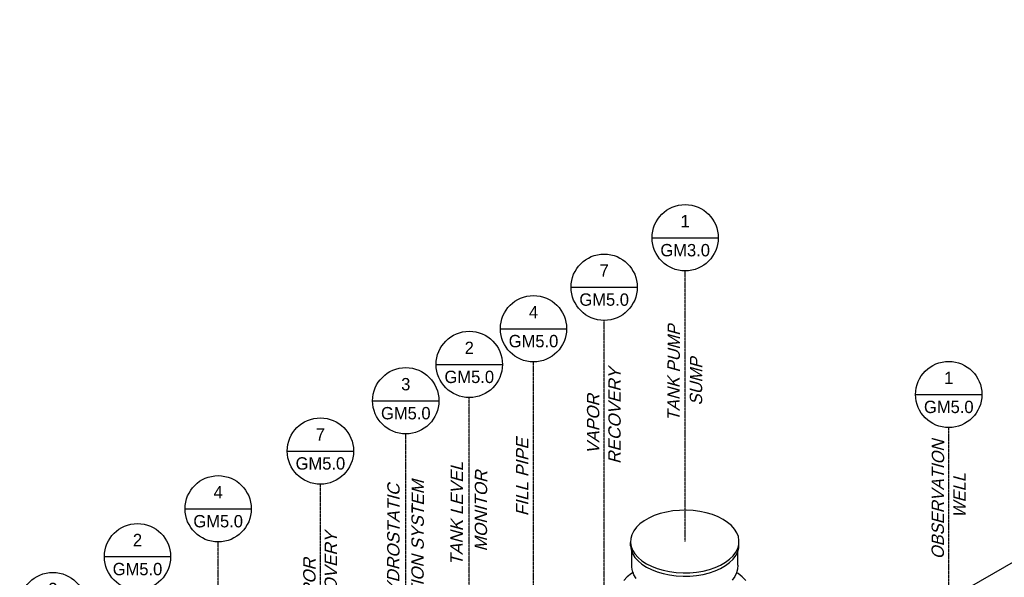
# Model space of a CAD drawing. Extents: x -15886 to -11493, y 1975 to 5059.
# Tile 41 of 47: x -14089 to -13372, y 3128 to 3534. Entities that reach past the tile are written whole.
import ezdxf
from ezdxf.enums import TextEntityAlignment as Align

# ---------------------------------------------------------------- set-up
doc = ezdxf.new("R2010")
doc.units = 0
doc.header["$MEASUREMENT"] = 0
doc.linetypes.add('CENTER1', pattern=[0.6625, 0.5, -0.075, 0.0125, -0.075])
doc.layers.get('0').update_dxf_attribs({"linetype": 'CONTINUOUS'})
for name, color, linetype in [('2946GM2$0$SHEET_NOTES', 3, 'CONTINUOUS'), ('ARNOTE', 3, 'CONTINUOUS'), ('CENTERLINE', 3, 'CENTER1'), ('PIPING-PRODUCT-REGULAR', 4, 'CONTINUOUS'), ('TAG', 3, 'CONTINUOUS'), ('TEXT', 3, 'CONTINUOUS')]:
    doc.layers.add(name, color=color, linetype=linetype)
doc.styles.add('ISO1', font='SIMPFRAC.shx', dxfattribs={"width": 0.85, "oblique": 15})
doc.styles.add('SIMPFRAC', font='simpfrac')

# ---------------------------------------------------------------- blocks, each defined once
blk = doc.blocks.new('KEY-DETAIL')
blk.add_line((-0.1911, 0), (0.1911, 0))
blk.add_circle((0, 0), 0.1911)
at = {"style": 'SIMPFRAC'}
for tag, p in [('DETAIL', (0, 0.1314)), ('SHEET', (0, -0.0358))]:
    blk.add_attdef(tag, text='', height=0.0781, dxfattribs=at).set_placement(p, align=Align.TOP_CENTER)
blk = doc.blocks.new('A$C72A74DBC')
at = {"color": 2}
for p, q in [((291.13, 315.58), (288.85, 315.01)), ((293.51, 315.98), (291.13, 315.58)), ((295.96, 316.2), (293.51, 315.98)), ((298.44, 316.25), (295.96, 316.2)), ((300.91, 316.11), (298.44, 316.25)), ((303.33, 315.8), (300.91, 316.11)), ((305.66, 315.32), (303.33, 315.8)), ((283, 312.39), (281.48, 311.26)), ((284.76, 313.41), (283, 312.39)), ((286.72, 314.28), (284.76, 313.41)), ((288.85, 315.01), (286.72, 314.28)), ((307.87, 314.67), (305.66, 315.32)), ((309.92, 313.86), (307.87, 314.67)), ((311.78, 312.91), (309.92, 313.86)), ((313.42, 311.84), (311.78, 312.91)), ((279.24, 308.71), (278.54, 307.34)), ((280.22, 310.03), (279.24, 308.71)), ((281.48, 311.26), (280.22, 310.03)), ((314.82, 310.66), (313.42, 311.84)), ((315.94, 309.38), (314.82, 310.66)), ((316.78, 308.03), (315.94, 309.38)), ((278.16, 305.93), (278.08, 304.49)), ((278.54, 307.34), (278.16, 305.93)), ((317.33, 306.64), (316.78, 308.03)), ((317.56, 305.21), (317.33, 306.64)), ((317.48, 303.78), (317.56, 305.21)), ((317.56, 303.99), (317.56, 305.21)), ((278.08, 304.49), (278.31, 303.07)), ((278.08, 303.27), (278.08, 304.49)), ((278.08, 303.27), (278.31, 301.84)), ((278.31, 303.07), (278.85, 301.67)), ((278.31, 301.84), (278.52, 301.32)), ((278.52, 295.52), (278.52, 301.32)), ((278.52, 301.32), (278.85, 300.45)), ((278.85, 301.67), (279.69, 300.32)), ((316.4, 300.99), (317.09, 302.36)), ((316.4, 299.76), (317.09, 301.14)), ((317.09, 302.36), (317.48, 303.78)), ((317.09, 301.14), (317.12, 301.24)), ((317.12, 301.24), (317.48, 302.55)), ((317.12, 296.22), (317.12, 301.24)), ((317.48, 302.55), (317.56, 303.99)), ((278.85, 300.45), (279.69, 299.1)), ((279.69, 300.32), (280.82, 299.05)), ((279.69, 299.1), (280.82, 297.82)), ((280.82, 299.05), (282.21, 297.86)), ((280.82, 297.82), (282.21, 296.64)), ((282.21, 297.86), (283.85, 296.79)), ((312.63, 297.31), (314.15, 298.44)), ((314.15, 298.44), (315.42, 299.68)), ((314.15, 297.22), (315.42, 298.45)), ((315.42, 299.68), (316.4, 300.99)), ((315.42, 298.45), (316.4, 299.76)), ((278.74, 294.13), (278.52, 295.52)), ((278.98, 293.53), (278.74, 294.13)), ((282.21, 296.64), (283.85, 295.56)), ((283.85, 296.79), (285.71, 295.84)), ((283.85, 295.56), (285.71, 294.62)), ((285.71, 295.84), (287.77, 295.04)), ((285.71, 294.62), (287.77, 293.81)), ((287.77, 295.04), (289.98, 294.39)), ((289.98, 294.39), (292.31, 293.9)), ((302.13, 293.72), (304.51, 294.12)), ((304.51, 294.12), (306.79, 294.69)), ((306.79, 294.69), (308.92, 295.42)), ((306.79, 293.47), (308.92, 294.2)), ((308.92, 295.42), (310.88, 296.3)), ((308.92, 294.2), (310.88, 295.07)), ((310.88, 296.3), (312.63, 297.31)), ((310.88, 295.07), (312.63, 296.09)), ((312.63, 296.09), (314.15, 297.22)), ((317.05, 294.82), (316.69, 293.51)), ((317.12, 296.22), (317.05, 294.82)), ((276.9, 291.96), (275.6, 290.66)), ((278.44, 293.18), (276.9, 291.96)), ((278.98, 293.53), (278.44, 293.18)), ((279.27, 292.76), (278.98, 293.53)), ((280.1, 291.44), (279.27, 292.76)), ((287.77, 293.81), (289.98, 293.16)), ((289.98, 293.16), (292.31, 292.68)), ((292.31, 293.9), (294.73, 293.59)), ((292.31, 292.68), (294.73, 292.37)), ((294.73, 293.59), (297.2, 293.45)), ((294.73, 292.37), (297.2, 292.23)), ((297.2, 293.45), (299.68, 293.5)), ((297.2, 292.23), (299.68, 292.28)), ((299.68, 293.5), (302.13, 293.72)), ((299.68, 292.28), (302.13, 292.5)), ((302.13, 292.5), (304.51, 292.9)), ((304.51, 292.9), (306.79, 293.47)), ((315.99, 292.09), (315.03, 290.81)), ((316.67, 293.44), (315.99, 292.09)), ((316.69, 293.51), (316.67, 293.44)), ((317.2, 293.18), (316.69, 293.51)), ((318.74, 291.96), (317.2, 293.18)), ((320.04, 290.66), (318.74, 291.96))]:
    blk.add_line(p, q, dxfattribs=at)

msp = doc.modelspace()

# ---------------------------------------------------------------- linework, layer by layer
at = {"layer": 'CENTERLINE', "color": 3, "linetype": 'CENTER1'}
for p, q in [((-13604.83, 3154.04, 0), (-13604.83, 3350.94, 0)), ((-13663.81, 3118.03, 0), (-13663.81, 3314.96, 0)), ((-13715.26, 3089.69, 0), (-13715.26, 3284.73, 0)), ((-13762.02, 3061.75, 0), (-13762.02, 3258.7, 0)), ((-13412.9, 3068.74, 0), (-13412.9, 3236.84, 0)), ((-13808.26, 3035.3, 0), (-13808.26, 3232.26, 0)), ((-13870.42, 3001.44, 0), (-13870.42, 3195.67, 0))]:
    msp.add_line(p, q, dxfattribs=at)
at = {"layer": 'CENTERLINE', "color": 3, "linetype": 'CENTER1', "elevation": 0, "flags": 128}
msp.add_lwpolyline([(-13915.52, 2973.58), (-13915.52, 3007.25), (-13944.87, 3034.2), (-13944.87, 3153.62)], dxfattribs=at)
at = {"layer": 'PIPING-PRODUCT-REGULAR'}
msp.add_line((-13554.1, 3030.55, 0), (-12682.51, 3533.84, 0), dxfattribs=at)

# ---------------------------------------------------------------- block references
at = {"xscale": 2, "yscale": 2, "zscale": 2}
msp.add_blockref('A$C72A74DBC', (-14200.76, 2544.21, 0), dxfattribs=at)
at = {"layer": '2946GM2$0$SHEET_NOTES'}
ref = msp.add_blockref('KEY-DETAIL', (-13663.81, 3339.09, 0), dxfattribs=dict(at, xscale=126.2697858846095, yscale=126.2697858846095, zscale=126.2697858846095))
ref.add_attrib('SHEET', 'GM5.0', dxfattribs={"layer": '0', "height": 9, "style": 'SIMPFRAC'}).set_placement((-13663.81, 3334.57, 0), align=Align.TOP_CENTER)
ref.add_attrib('DETAIL', '7', dxfattribs={"layer": '0', "height": 9, "style": 'SIMPFRAC'}).set_placement((-13663.81, 3355.68, 0), align=Align.TOP_CENTER)
ref = msp.add_blockref('KEY-DETAIL', (-13715.26, 3308.86, 0), dxfattribs=dict(at, xscale=126.2697858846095, yscale=126.2697858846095, zscale=126.2697858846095))
ref.add_attrib('SHEET', 'GM5.0', dxfattribs={"layer": '0', "height": 9, "style": 'SIMPFRAC'}).set_placement((-13715.26, 3304.34, 0), align=Align.TOP_CENTER)
ref.add_attrib('DETAIL', '4', dxfattribs={"layer": '0', "height": 9, "style": 'SIMPFRAC'}).set_placement((-13715.26, 3325.45, 0), align=Align.TOP_CENTER)
ref = msp.add_blockref('KEY-DETAIL', (-13762.02, 3282.84, 0), dxfattribs=dict(at, xscale=126.2697858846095, yscale=126.2697858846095, zscale=126.2697858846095))
ref.add_attrib('SHEET', 'GM5.0', dxfattribs={"layer": '0', "height": 9, "style": 'SIMPFRAC'}).set_placement((-13762.02, 3278.31, 0), align=Align.TOP_CENTER)
ref.add_attrib('DETAIL', '2', dxfattribs={"layer": '0', "height": 9, "style": 'SIMPFRAC'}).set_placement((-13762.02, 3299.43, 0), align=Align.TOP_CENTER)
ref = msp.add_blockref('KEY-DETAIL', (-13808.26, 3256.4, 0), dxfattribs=dict(at, xscale=126.2697858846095, yscale=126.2697858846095, zscale=126.2697858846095))
ref.add_attrib('SHEET', 'GM5.0', dxfattribs={"layer": '0', "height": 9, "style": 'SIMPFRAC'}).set_placement((-13808.26, 3251.87, 0), align=Align.TOP_CENTER)
ref.add_attrib('DETAIL', '3', dxfattribs={"layer": '0', "height": 9, "style": 'SIMPFRAC'}).set_placement((-13808.26, 3272.99, 0), align=Align.TOP_CENTER)
ref = msp.add_blockref('KEY-DETAIL', (-13870.42, 3219.8, 0), dxfattribs=dict(at, xscale=126.2697858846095, yscale=126.2697858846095, zscale=126.2697858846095))
ref.add_attrib('SHEET', 'GM5.0', dxfattribs={"layer": '0', "height": 9, "style": 'SIMPFRAC'}).set_placement((-13870.42, 3215.28, 0), align=Align.TOP_CENTER)
ref.add_attrib('DETAIL', '7', dxfattribs={"layer": '0', "height": 9, "style": 'SIMPFRAC'}).set_placement((-13870.42, 3236.4, 0), align=Align.TOP_CENTER)
ref = msp.add_blockref('KEY-DETAIL', (-13944.87, 3177.75, 0), dxfattribs=dict(at, xscale=126.2697858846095, yscale=126.2697858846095, zscale=126.2697858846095))
ref.add_attrib('SHEET', 'GM5.0', dxfattribs={"layer": '0', "height": 9, "style": 'SIMPFRAC'}).set_placement((-13944.87, 3173.23, 0), align=Align.TOP_CENTER)
ref.add_attrib('DETAIL', '4', dxfattribs={"layer": '0', "height": 9, "style": 'SIMPFRAC'}).set_placement((-13944.87, 3194.35, 0), align=Align.TOP_CENTER)
ref = msp.add_blockref('KEY-DETAIL', (-14003.6, 3142.91, 0), dxfattribs=dict(at, xscale=126.2697858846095, yscale=126.2697858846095, zscale=126.2697858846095))
ref.add_attrib('SHEET', 'GM5.0', dxfattribs={"layer": '0', "height": 9, "style": 'SIMPFRAC'}).set_placement((-14003.6, 3138.39, 0), align=Align.TOP_CENTER)
ref.add_attrib('DETAIL', '2', dxfattribs={"layer": '0', "height": 9, "style": 'SIMPFRAC'}).set_placement((-14003.6, 3159.51, 0), align=Align.TOP_CENTER)
ref = msp.add_blockref('KEY-DETAIL', (-14065.24, 3107.32, 0), dxfattribs=dict(at, xscale=126.2697858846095, yscale=126.2697858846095, zscale=126.2697858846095))
ref.add_attrib('SHEET', 'GM3.0', dxfattribs={"layer": '0', "height": 9, "style": 'SIMPFRAC'}).set_placement((-14065.24, 3102.8, 0), align=Align.TOP_CENTER)
ref.add_attrib('DETAIL', '2', dxfattribs={"layer": '0', "height": 9, "style": 'SIMPFRAC'}).set_placement((-14065.24, 3123.92, 0), align=Align.TOP_CENTER)
at = {"layer": 'TAG'}
ref = msp.add_blockref('KEY-DETAIL', (-13604.83, 3375.08, 0), dxfattribs=dict(at, xscale=126.2697858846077, yscale=126.2697858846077, zscale=126.2697858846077))
ref.add_attrib('SHEET', 'GM3.0', dxfattribs={"height": 9, "style": 'SIMPFRAC'}).set_placement((-13604.83, 3370.55, 0), align=Align.TOP_CENTER)
ref.add_attrib('DETAIL', '1', dxfattribs={"layer": '0', "height": 9, "style": 'SIMPFRAC'}).set_placement((-13604.83, 3391.67, 0), align=Align.TOP_CENTER)
ref = msp.add_blockref('KEY-DETAIL', (-13412.9, 3260.98, 0), dxfattribs=dict(at, xscale=126.2697858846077, yscale=126.2697858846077, zscale=126.2697858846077))
ref.add_attrib('SHEET', 'GM5.0', dxfattribs={"layer": '0', "height": 9, "style": 'SIMPFRAC'}).set_placement((-13412.9, 3256.45, 0), align=Align.TOP_CENTER)
ref.add_attrib('DETAIL', '1', dxfattribs={"layer": '0', "height": 9, "style": 'SIMPFRAC'}).set_placement((-13412.9, 3277.57, 0), align=Align.TOP_CENTER)

# ---------------------------------------------------------------- texts
at = {"layer": 'ARNOTE', "style": 'ISO1', "oblique": 15, "text_generation_flag": 6, "width": 1.035276}
for s, p in [('RECOVERY ', (-13651.84, 3210.38, 0)), ('VAPOR', (-13667.42, 3217.54, 0)), ('FILL PIPE', (-13719.04, 3172.35, 0)), ('RECOVERY ', (-13858.45, 3091.04, 0)), ('VAPOR', (-13874.03, 3098.21, 0))]:
    msp.add_text(s, height=9, rotation=269.86426, dxfattribs=at).set_placement(p)
at = {"layer": 'TEXT', "style": 'ISO1', "oblique": 15}
for s, p in [('TANK PUMP', (-13608.8, 3241.5, 0)), ('SUMP', (-13592.48, 3252.99, 0)), ('OBSERVATION', (-13416.44, 3141.03, 0)), ('WELL', (-13400.68, 3171.03, 0))]:
    msp.add_text(s, height=9, rotation=89.86426, dxfattribs=at).set_placement(p)
at = {"layer": 'TEXT', "style": 'ISO1', "oblique": 15, "text_generation_flag": 6, "width": 1.035276}
for s, p in [('TANK LEVEL', (-13766.77, 3136.45, 0)), ('MONITOR', (-13749.11, 3146.69, 0)), ('DETECTION SYSTEM', (-13795.35, 3071.99, 0)), ('TANK HYDROSTATIC', (-13813.01, 3070.01, 0))]:
    msp.add_text(s, height=9, rotation=269.86426, dxfattribs=at).set_placement(p)

doc.saveas('drawing.dxf')
